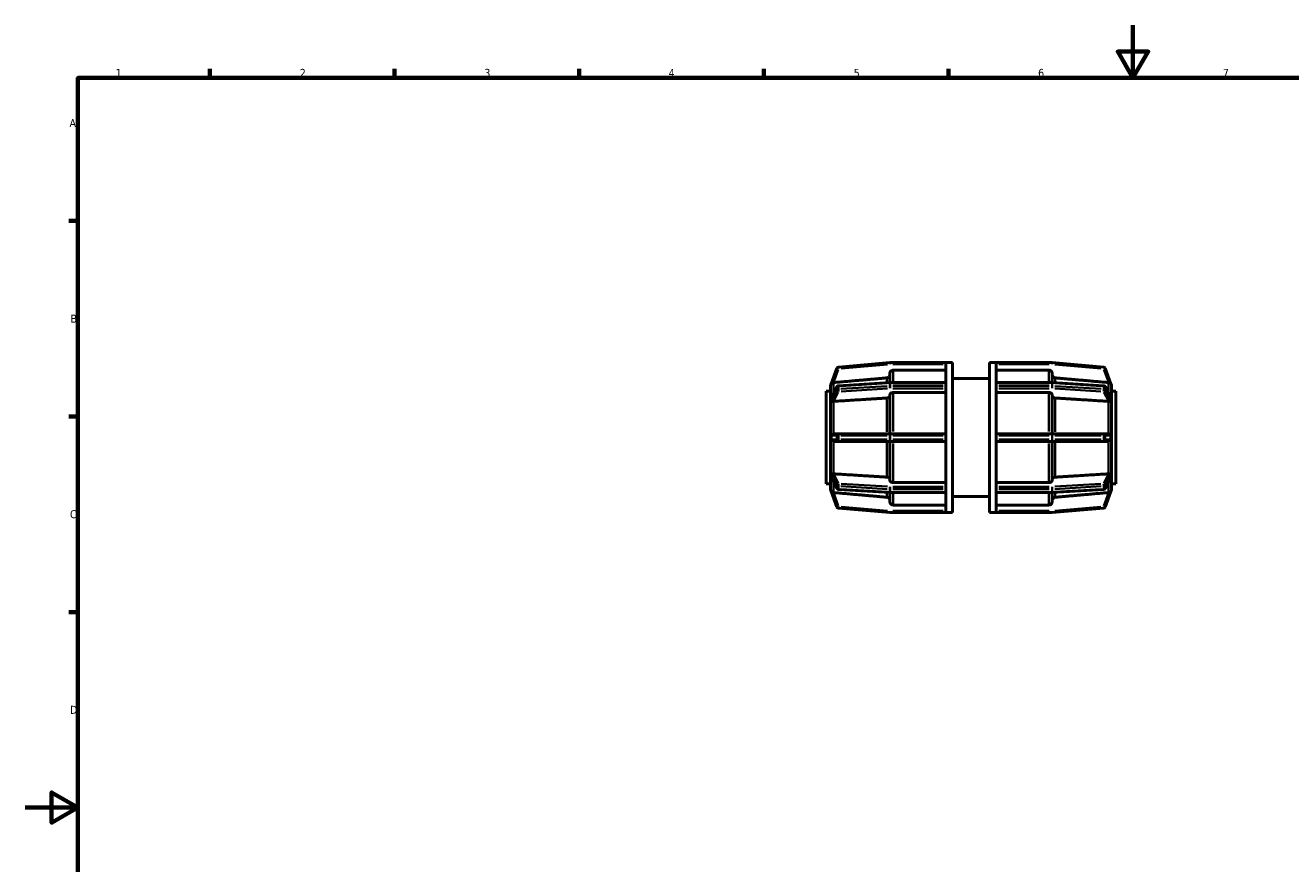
# Model space of a CAD drawing. Header units: millimetres. Extents: x 0 to 898, y -84 to 594.
# Tile 5 of 9: x 0 to 480, y 276 to 594. Entities that reach past the tile are written whole.
import ezdxf

# ---------------------------------------------------------------- set-up
doc = ezdxf.new("R2010")
doc.units = ezdxf.units.MM
for name, color, linetype, lineweight in [('Border (ANSI)', 7, 'Continuous', 70), ('Visible (ANSI)', 7, 'Continuous', 50), ('Visible Narrow (ANSI)', 7, 'Continuous', 35)]:
    doc.layers.add(name, color=color, linetype=linetype, lineweight=lineweight)
doc.styles.add('Note Text (ANSI)', font='tahoma.ttf')

# ---------------------------------------------------------------- blocks, each defined once
blk = doc.blocks.new('Borders Default Border')
at = {"layer": 'Border (ANSI)'}
for p, q in [((70.08, 574), (70.08, 577.45)), ((140.17, 574), (140.17, 577.45)), ((210.25, 574), (210.25, 577.45)), ((280.33, 574), (280.33, 577.45)), ((350.42, 574), (350.42, 577.45)), ((20, 519.75), (16.55, 519.75)), ((20, 445.5), (16.55, 445.5)), ((20, 371.25), (16.55, 371.25))]:
    blk.add_line(p, q, dxfattribs=at)
at = {"layer": 'Border (ANSI)', "flags": 128}
for points in [[(420.5, 594), (420.5, 574), (414.73, 584), (426.27, 584), (420.5, 574)], [(20, 20), (20, 574), (821, 574), (821, 20), (20, 20)], [(0, 297), (20, 297), (10, 302.77), (10, 291.23), (20, 297)]]:
    blk.add_lwpolyline(points, dxfattribs=at)
at = {"layer": 'Border (ANSI)', "char_height": 3.05, "attachment_point": 7, "style": 'Note Text (ANSI)'}
for s, insert in [('1', (34.35, 574.4)), ('2', (104.2, 574.4)), ('3', (174.26, 574.34)), ('4', (244.23, 574.4)), ('5', (314.48, 574.34)), ('6', (384.49, 574.34)), ('7', (454.6, 574.4)), ('A', (16.78, 555.35)), ('B', (17.15, 481.1)), ('C', (16.95, 406.8)), ('D', (16.96, 332.6))]:
    blk.add_mtext(s, dxfattribs=dict(at, insert=insert))

msp = doc.modelspace()

# ---------------------------------------------------------------- linework, layer by layer
at = {"layer": 'Visible (ANSI)'}
for p, q in [((328.203, 465.98), (308.671, 464.271)), ((349.501, 465.982), (328.259, 465.982)), ((349.501, 465.982), (349.501, 465.967)), ((352.031, 465.982), (349.501, 465.982)), ((349.501, 465.967), (349.501, 458.277)), ((352.031, 465.982), (352.031, 408.982)), ((366.031, 408.982), (366.031, 465.982)), ((366.031, 465.982), (368.561, 465.982)), ((368.561, 465.967), (368.561, 465.982)), ((389.803, 465.982), (368.561, 465.982)), ((368.561, 458.277), (368.561, 465.967)), ((409.391, 464.271), (389.859, 465.98)), ((308.126, 463.852), (305.971, 457.932)), ((328.231, 458.377), (328.231, 461.811)), ((349.501, 463.093), (329.511, 463.093)), ((388.551, 463.093), (368.561, 463.093)), ((389.831, 461.811), (389.831, 458.377)), ((412.092, 457.932), (409.937, 463.852)), ((305.681, 457.137), (305.682, 457.137)), ((305.681, 452.388), (305.681, 457.137)), ((306.028, 452.684), (308.158, 456.822)), ((308.687, 457.168), (328.22, 458.376)), ((328.259, 458.377), (349.501, 458.377)), ((349.501, 458.277), (349.501, 458.19)), ((349.501, 458.19), (349.501, 457.635)), ((349.501, 457.635), (349.501, 457.08)), ((349.501, 457.08), (349.501, 456.972)), ((349.501, 456.972), (349.501, 438.405)), ((352.031, 459.882), (366.031, 459.882)), ((368.561, 458.377), (389.803, 458.377)), ((368.561, 458.19), (368.561, 458.277)), ((368.561, 457.635), (368.561, 458.19)), ((368.561, 457.08), (368.561, 457.635)), ((368.561, 456.972), (368.561, 457.08)), ((368.561, 438.405), (368.561, 456.972)), ((389.843, 458.376), (409.375, 457.168)), ((409.904, 456.822), (412.034, 452.684)), ((412.381, 457.137), (412.38, 457.14)), ((412.38, 457.137), (412.381, 457.137)), ((412.381, 457.137), (412.381, 452.388)), ((304.031, 455.082), (304.031, 419.882)), ((305.681, 455.082), (304.031, 455.082)), ((305.682, 452.388), (305.681, 452.388)), ((305.681, 451.38), (305.681, 452.388)), ((328.231, 438.907), (328.231, 453.677)), ((349.501, 454.584), (329.511, 454.584)), ((388.551, 454.584), (368.561, 454.584)), ((389.831, 453.677), (389.831, 438.907)), ((412.38, 452.39), (412.381, 452.388)), ((412.381, 455.082), (414.031, 455.082)), ((412.381, 452.388), (412.381, 451.38)), ((414.031, 419.882), (414.031, 455.082)), ((305.681, 450.372), (305.681, 451.38)), ((305.681, 450.372), (305.682, 450.372)), ((305.681, 438.907), (305.681, 450.372)), ((412.381, 450.372), (412.38, 450.375)), ((412.38, 450.372), (412.381, 450.372)), ((412.381, 451.38), (412.381, 450.372)), ((412.381, 450.372), (412.381, 438.907)), ((305.682, 438.907), (305.681, 438.907)), ((305.681, 437.482), (305.681, 438.907)), ((305.681, 436.057), (305.681, 437.482)), ((308.727, 438.907), (306.807, 438.907)), ((328.259, 438.907), (308.727, 438.907)), ((349.501, 438.907), (328.259, 438.907)), ((349.501, 438.405), (349.501, 438.267)), ((349.501, 438.267), (349.501, 437.482)), ((349.501, 437.482), (349.501, 436.697)), ((389.803, 438.907), (368.561, 438.907)), ((368.561, 438.267), (368.561, 438.405)), ((368.561, 437.482), (368.561, 438.267)), ((368.561, 436.697), (368.561, 437.482)), ((409.335, 438.907), (389.803, 438.907)), ((411.255, 438.907), (409.335, 438.907)), ((412.38, 438.907), (412.381, 438.907)), ((412.381, 438.907), (412.381, 437.482)), ((412.381, 437.482), (412.381, 436.057)), ((305.681, 424.592), (305.681, 436.057)), ((305.681, 436.057), (305.682, 436.057)), ((306.807, 436.057), (308.727, 436.057)), ((308.727, 436.057), (328.259, 436.057)), ((328.231, 421.287), (328.231, 436.057)), ((328.259, 436.057), (349.501, 436.057)), ((349.501, 436.697), (349.501, 436.56)), ((349.501, 436.56), (349.501, 417.993)), ((368.561, 436.56), (368.561, 436.697)), ((368.561, 417.993), (368.561, 436.56)), ((368.561, 436.057), (389.803, 436.057)), ((389.803, 436.057), (409.335, 436.057)), ((389.831, 436.057), (389.831, 421.287)), ((409.335, 436.057), (411.255, 436.057)), ((412.381, 436.057), (412.38, 436.057)), ((412.381, 436.057), (412.381, 424.592)), ((305.682, 424.592), (305.681, 424.592)), ((305.681, 423.585), (305.681, 424.592)), ((305.681, 422.577), (305.681, 423.585)), ((412.38, 424.59), (412.381, 424.592)), ((412.381, 424.592), (412.38, 424.592)), ((412.381, 424.592), (412.381, 423.585)), ((412.381, 423.585), (412.381, 422.577)), ((305.681, 419.882), (304.031, 419.882)), ((305.681, 422.577), (305.682, 422.577)), ((305.681, 417.828), (305.681, 422.577)), ((308.158, 418.143), (306.028, 422.281)), ((329.511, 420.381), (349.501, 420.381)), ((349.501, 417.993), (349.501, 417.885)), ((368.561, 420.381), (388.551, 420.381)), ((368.561, 417.885), (368.561, 417.993)), ((412.034, 422.281), (409.904, 418.143)), ((412.381, 422.577), (412.38, 422.575)), ((412.381, 422.577), (412.381, 417.828)), ((412.381, 419.882), (414.031, 419.882)), ((305.682, 417.828), (305.681, 417.828)), ((305.971, 417.032), (308.126, 411.112)), ((328.22, 416.588), (308.687, 417.797)), ((328.231, 413.154), (328.231, 416.588)), ((349.501, 416.587), (328.259, 416.587)), ((349.501, 417.885), (349.501, 417.33)), ((349.501, 417.33), (349.501, 416.775)), ((349.501, 416.775), (349.501, 416.688)), ((349.501, 416.688), (349.501, 408.997)), ((352.031, 415.082), (366.031, 415.082)), ((368.561, 417.33), (368.561, 417.885)), ((368.561, 416.775), (368.561, 417.33)), ((368.561, 416.688), (368.561, 416.775)), ((368.561, 408.997), (368.561, 416.688)), ((389.803, 416.587), (368.561, 416.587)), ((389.831, 416.588), (389.831, 413.154)), ((409.375, 417.797), (389.843, 416.588)), ((409.937, 411.112), (412.092, 417.032)), ((412.38, 417.825), (412.381, 417.828)), ((412.381, 417.828), (412.38, 417.828)), ((308.671, 410.694), (328.203, 408.985)), ((328.259, 408.982), (349.501, 408.982)), ((329.511, 411.872), (349.501, 411.872)), ((349.501, 408.997), (349.501, 408.982)), ((352.031, 408.982), (349.501, 408.982)), ((366.031, 408.982), (368.561, 408.982)), ((368.561, 411.872), (388.551, 411.872)), ((368.561, 408.982), (368.561, 408.997)), ((368.561, 408.982), (389.803, 408.982)), ((389.859, 408.985), (409.391, 410.694))]:
    msp.add_line(p, q, dxfattribs=at)
for centre, radius, start, end in [((328.259, 465.342), 0.64, 90, 95), ((389.803, 465.342), 0.64, 85, 90), ((308.727, 463.633), 0.64, 95, 160), ((409.335, 463.633), 0.64, 20, 85), ((306.961, 457.137), 1.28, 140, 180), ((308.727, 456.529), 0.64, 93.54002, 152.76369), ((328.259, 457.737), 0.64, 90, 93.54002), ((389.803, 457.737), 0.64, 86.45998, 90), ((409.335, 456.529), 0.64, 27.23631, 86.45998), ((411.101, 457.137), 1.28, 0, 40), ((308.727, 418.436), 0.64, 207.23631, 266.45998), ((409.335, 418.436), 0.64, 273.54002, 332.76369), ((306.961, 417.828), 1.28, 180, 220), ((328.259, 417.227), 0.64, 266.45998, 270), ((389.803, 417.227), 0.64, 270, 273.54002), ((411.101, 417.828), 1.28, 320, 0), ((308.727, 411.331), 0.64, 200, 265), ((328.259, 409.622), 0.64, 265, 270), ((389.803, 409.622), 0.64, 270, 275), ((409.335, 411.331), 0.64, 275, 340)]:
    msp.add_arc(centre, radius, start, end, dxfattribs=at)
for points, knots in [([(328.231, 461.413), (328.231, 461.254), (328.194, 461.068), (328.073, 460.776), (327.968, 460.618), (327.744, 460.394), (327.587, 460.288), (327.328, 460.181), (327.192, 460.147), (327.063, 460.135)], [0.18972385, 0.18972385, 0.18972385, 0.18972385, 0.23722762, 0.23722762, 0.28469155, 0.28469155, 0.33210114, 0.33210114, 0.36866886, 0.36866886, 0.36866886, 0.36866886]), ([(329.511, 463.093), (329.353, 463.093), (329.168, 463.056), (328.876, 462.935), (328.718, 462.829), (328.495, 462.606), (328.389, 462.448), (328.268, 462.155), (328.231, 461.969), (328.231, 461.811)], [0, 0, 0, 0, 0.04736666, 0.04736666, 0.09477078, 0.09477078, 0.14222277, 0.14222277, 0.18971875, 0.18971875, 0.18971875, 0.18971875]), ([(389.831, 461.811), (389.831, 461.969), (389.794, 462.155), (389.673, 462.448), (389.568, 462.606), (389.344, 462.829), (389.187, 462.935), (388.895, 463.056), (388.709, 463.093), (388.551, 463.093)], [-0.18971875, -0.18971875, -0.18971875, -0.18971875, -0.14222277, -0.14222277, -0.09477078, -0.09477078, -0.04736666, -0.04736666, 0, 0, 0, 0]), ([(391, 460.135), (390.871, 460.147), (390.734, 460.181), (390.476, 460.288), (390.318, 460.394), (390.095, 460.618), (389.989, 460.776), (389.868, 461.068), (389.831, 461.254), (389.831, 461.413)], [0.39025715, 0.39025715, 0.39025715, 0.39025715, 0.42682488, 0.42682488, 0.47423447, 0.47423447, 0.5216984, 0.5216984, 0.56920217, 0.56920217, 0.56920217, 0.56920217]), ([(305.682, 457.139), (305.682, 457.139), (305.682, 457.139), (305.682, 457.139), (305.682, 457.139), (305.682, 457.138), (305.682, 457.138), (305.681, 457.137)], [-0.0000296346, -0.0000296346, -0.0000296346, -0.0000296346, 0, 0, 0.0031628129, 0.0031628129, 0.0063563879, 0.0063563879, 0.0063563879, 0.0063563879]), ([(305.682, 457.139), (305.682, 457.139), (305.682, 457.139), (305.682, 457.139), (305.682, 457.139), (305.682, 457.139), (305.682, 457.139), (305.682, 457.138), (305.682, 457.137), (305.682, 457.137)], [-0.0000296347, -0.0000296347, -0.0000296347, -0.0000296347, 0, 0, 0.0020986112, 0.0020986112, 0.004226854, 0.004226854, 0.0063550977, 0.0063550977, 0.0063550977, 0.0063550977]), ([(306.807, 458.359), (306.805, 458.358), (306.803, 458.358), (306.768, 458.354), (306.735, 458.348), (306.651, 458.332), (306.6, 458.319), (306.425, 458.263), (306.311, 458.206), (306.138, 458.09), (306.078, 458.037), (306.017, 457.978), (305.999, 457.959), (305.978, 457.938), (305.973, 457.933), (305.971, 457.932), (305.971, 457.932), (305.971, 457.932)], [-0.107722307, -0.107722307, -0.107722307, -0.107722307, -0.10729005, -0.10729005, -0.100658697, -0.100658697, -0.089927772, -0.089927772, -0.062252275, -0.062252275, -0.039387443, -0.039387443, -0.027827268, -0.027827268, -0.020055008, -0.020055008, -0.017630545, -0.017630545, -0.017630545, -0.017630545]), ([(412.092, 457.932), (412.092, 457.932), (412.092, 457.932), (412.089, 457.933), (412.083, 457.939), (412.056, 457.968), (412.031, 457.993), (411.951, 458.067), (411.872, 458.132), (411.682, 458.24), (411.584, 458.282), (411.435, 458.326), (411.389, 458.337), (411.313, 458.351), (411.284, 458.355), (411.255, 458.359)], [-0.26010329, -0.26010329, -0.26010329, -0.26010329, -0.25506635, -0.25506635, -0.23984509, -0.23984509, -0.21854141, -0.21854141, -0.17704994, -0.17704994, -0.14319916, -0.14319916, -0.12882892, -0.12882892, -0.12007383, -0.12007383, -0.12007383, -0.12007383]), ([(305.681, 452.388), (305.681, 452.383), (305.682, 452.378), (305.682, 452.369), (305.682, 452.364), (305.682, 452.354), (305.682, 452.35), (305.682, 452.345), (305.682, 452.344), (305.682, 452.344)], [0, 0, 0, 0, 0.0021291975, 0.0021291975, 0.0042576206, 0.0042576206, 0.0063561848, 0.0063561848, 0.0063858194, 0.0063858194, 0.0063858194, 0.0063858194]), ([(305.682, 452.388), (305.682, 452.383), (305.682, 452.378), (305.682, 452.369), (305.682, 452.364), (305.682, 452.354), (305.682, 452.35), (305.682, 452.345), (305.682, 452.344), (305.682, 452.344)], [0, 0, 0, 0, 0.0021282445, 0.0021282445, 0.0042564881, 0.0042564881, 0.0063551, 0.0063551, 0.0063847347, 0.0063847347, 0.0063847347, 0.0063847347]), ([(305.971, 452.498), (305.971, 452.501), (305.971, 452.504), (305.971, 452.52), (305.973, 452.533), (305.981, 452.572), (305.99, 452.598), (306.008, 452.644), (306.017, 452.663), (306.028, 452.684)], [-0.159793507, -0.159793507, -0.159793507, -0.159793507, -0.157559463, -0.157559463, -0.149353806, -0.149353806, -0.135049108, -0.135049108, -0.124945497, -0.124945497, -0.124945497, -0.124945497]), ([(305.971, 451.388), (305.978, 451.591), (305.981, 451.784), (305.981, 451.962), (305.981, 452.14), (305.978, 452.321), (305.971, 452.498)], [-0.07557121, -0.07557121, -0.07557121, -0.07557121, 0, 0, 0, 0.07557121, 0.07557121, 0.07557121, 0.07557121]), ([(328.231, 453.396), (328.231, 453.284), (328.194, 453.152), (328.073, 452.946), (327.968, 452.834), (327.744, 452.676), (327.587, 452.601), (327.328, 452.525), (327.192, 452.501), (327.063, 452.493)], [0.18972385, 0.18972385, 0.18972385, 0.18972385, 0.23722762, 0.23722762, 0.28469155, 0.28469155, 0.33210114, 0.33210114, 0.36866886, 0.36866886, 0.36866886, 0.36866886]), ([(329.511, 454.584), (329.353, 454.584), (329.168, 454.558), (328.876, 454.472), (328.718, 454.398), (328.495, 454.24), (328.389, 454.128), (328.268, 453.921), (328.231, 453.789), (328.231, 453.677)], [0, 0, 0, 0, 0.04736666, 0.04736666, 0.09477078, 0.09477078, 0.14222277, 0.14222277, 0.18971875, 0.18971875, 0.18971875, 0.18971875]), ([(389.831, 453.677), (389.831, 453.789), (389.794, 453.921), (389.673, 454.128), (389.568, 454.24), (389.344, 454.398), (389.187, 454.472), (388.895, 454.558), (388.709, 454.584), (388.551, 454.584)], [-0.18971875, -0.18971875, -0.18971875, -0.18971875, -0.14222277, -0.14222277, -0.09477078, -0.09477078, -0.04736666, -0.04736666, 0, 0, 0, 0]), ([(391, 452.493), (390.871, 452.501), (390.734, 452.525), (390.476, 452.601), (390.318, 452.676), (390.095, 452.834), (389.989, 452.946), (389.868, 453.152), (389.831, 453.284), (389.831, 453.396)], [0.39025715, 0.39025715, 0.39025715, 0.39025715, 0.42682488, 0.42682488, 0.47423447, 0.47423447, 0.5216984, 0.5216984, 0.56920217, 0.56920217, 0.56920217, 0.56920217]), ([(412.034, 452.684), (412.049, 452.657), (412.06, 452.63), (412.078, 452.582), (412.085, 452.56), (412.091, 452.526), (412.092, 452.513), (412.092, 452.5), (412.092, 452.499), (412.092, 452.498)], [-0.19211082, -0.19211082, -0.19211082, -0.19211082, -0.178930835, -0.178930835, -0.166840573, -0.166840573, -0.159088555, -0.159088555, -0.158173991, -0.158173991, -0.158173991, -0.158173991]), ([(412.092, 452.498), (412.085, 452.321), (412.082, 452.14), (412.082, 451.962), (412.082, 451.784), (412.085, 451.591), (412.092, 451.388)], [-0.07557121, -0.07557121, -0.07557121, -0.07557121, 0, 0, 0, 0.07557121, 0.07557121, 0.07557121, 0.07557121]), ([(305.682, 450.419), (305.682, 450.419), (305.682, 450.419), (305.682, 450.412), (305.682, 450.404), (305.682, 450.389), (305.682, 450.381), (305.681, 450.372)], [-0.0000296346, -0.0000296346, -0.0000296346, -0.0000296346, 0, 0, 0.0031628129, 0.0031628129, 0.0063563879, 0.0063563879, 0.0063563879, 0.0063563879]), ([(305.682, 450.419), (305.682, 450.419), (305.682, 450.419), (305.682, 450.414), (305.682, 450.409), (305.682, 450.399), (305.682, 450.394), (305.682, 450.383), (305.682, 450.378), (305.682, 450.372)], [-0.0000296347, -0.0000296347, -0.0000296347, -0.0000296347, 0, 0, 0.0020986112, 0.0020986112, 0.004226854, 0.004226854, 0.0063550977, 0.0063550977, 0.0063550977, 0.0063550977]), ([(306.807, 451.236), (306.749, 451.231), (306.691, 451.228), (306.516, 451.223), (306.406, 451.225), (306.213, 451.236), (306.137, 451.245), (306.044, 451.27), (306.012, 451.285), (305.984, 451.32), (305.978, 451.333), (305.972, 451.359), (305.971, 451.371), (305.971, 451.385), (305.971, 451.386), (305.971, 451.388)], [-0.301015, -0.301015, -0.301015, -0.301015, -0.28303891, -0.28303891, -0.24537039, -0.24537039, -0.20688813, -0.20688813, -0.17893084, -0.17893084, -0.16684057, -0.16684057, -0.15908856, -0.15908856, -0.15817399, -0.15817399, -0.15817399, -0.15817399]), ([(412.092, 451.388), (412.092, 451.384), (412.092, 451.381), (412.091, 451.364), (412.09, 451.353), (412.082, 451.325), (412.073, 451.312), (412.033, 451.273), (411.984, 451.258), (411.845, 451.235), (411.744, 451.228), (411.535, 451.224), (411.442, 451.225), (411.315, 451.232), (411.285, 451.234), (411.255, 451.236)], [-0.15979351, -0.15979351, -0.15979351, -0.15979351, -0.15755946, -0.15755946, -0.14935381, -0.14935381, -0.13504911, -0.13504911, -0.09748088, -0.09748088, -0.05449294, -0.05449294, -0.02461426, -0.02461426, -0.01563159, -0.01563159, -0.01563159, -0.01563159]), ([(305.681, 438.907), (305.681, 438.9), (305.682, 438.893), (305.682, 438.879), (305.682, 438.872), (305.682, 438.858), (305.682, 438.851), (305.682, 438.844), (305.682, 438.844), (305.682, 438.844)], [0, 0, 0, 0, 0.0021291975, 0.0021291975, 0.0042576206, 0.0042576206, 0.0063561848, 0.0063561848, 0.0063858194, 0.0063858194, 0.0063858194, 0.0063858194]), ([(305.682, 438.907), (305.682, 438.9), (305.682, 438.893), (305.682, 438.879), (305.682, 438.872), (305.682, 438.858), (305.682, 438.851), (305.682, 438.844), (305.682, 438.844), (305.682, 438.844)], [0, 0, 0, 0, 0.0021282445, 0.0021282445, 0.0042564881, 0.0042564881, 0.0063551, 0.0063551, 0.0063847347, 0.0063847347, 0.0063847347, 0.0063847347]), ([(305.971, 438.267), (305.971, 438.277), (305.971, 438.287), (305.973, 438.326), (305.979, 438.358), (306.007, 438.44), (306.032, 438.485), (306.112, 438.599), (306.191, 438.678), (306.381, 438.803), (306.478, 438.849), (306.628, 438.889), (306.674, 438.898), (306.749, 438.906), (306.778, 438.907), (306.807, 438.907)], [-0.26010329, -0.26010329, -0.26010329, -0.26010329, -0.25506635, -0.25506635, -0.23984509, -0.23984509, -0.21854141, -0.21854141, -0.17704994, -0.17704994, -0.14319916, -0.14319916, -0.12882892, -0.12882892, -0.12007383, -0.12007383, -0.12007383, -0.12007383]), ([(305.971, 436.697), (305.978, 436.966), (305.981, 437.23), (305.981, 437.482), (305.981, 437.734), (305.978, 437.999), (305.971, 438.267)], [-0.07557121, -0.07557121, -0.07557121, -0.07557121, 0, 0, 0, 0.07557121, 0.07557121, 0.07557121, 0.07557121]), ([(411.255, 438.907), (411.257, 438.907), (411.26, 438.907), (411.295, 438.907), (411.327, 438.905), (411.411, 438.894), (411.462, 438.883), (411.637, 438.829), (411.752, 438.766), (411.925, 438.626), (411.984, 438.557), (412.045, 438.457), (412.064, 438.42), (412.084, 438.352), (412.089, 438.324), (412.092, 438.285), (412.092, 438.276), (412.092, 438.267)], [-0.107722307, -0.107722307, -0.107722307, -0.107722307, -0.10729005, -0.10729005, -0.100658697, -0.100658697, -0.089927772, -0.089927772, -0.062252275, -0.062252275, -0.039387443, -0.039387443, -0.027827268, -0.027827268, -0.020055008, -0.020055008, -0.017630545, -0.017630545, -0.017630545, -0.017630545]), ([(412.092, 438.267), (412.085, 437.999), (412.082, 437.734), (412.082, 437.482), (412.082, 437.23), (412.085, 436.966), (412.092, 436.697)], [1.11080531, 1.11080531, 1.11080531, 1.11080531, 1.18637652, 1.18637652, 1.18637652, 1.26194773, 1.26194773, 1.26194773, 1.26194773]), ([(305.682, 436.121), (305.682, 436.121), (305.682, 436.121), (305.682, 436.11), (305.682, 436.1), (305.682, 436.079), (305.682, 436.068), (305.681, 436.057)], [-0.0000296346, -0.0000296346, -0.0000296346, -0.0000296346, 0, 0, 0.0031628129, 0.0031628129, 0.0063563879, 0.0063563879, 0.0063563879, 0.0063563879]), ([(305.682, 436.121), (305.682, 436.121), (305.682, 436.121), (305.682, 436.114), (305.682, 436.107), (305.682, 436.093), (305.682, 436.086), (305.682, 436.071), (305.682, 436.064), (305.682, 436.057)], [-0.0000296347, -0.0000296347, -0.0000296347, -0.0000296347, 0, 0, 0.0020986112, 0.0020986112, 0.004226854, 0.004226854, 0.0063550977, 0.0063550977, 0.0063550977, 0.0063550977]), ([(306.807, 436.057), (306.805, 436.057), (306.803, 436.057), (306.768, 436.058), (306.735, 436.06), (306.651, 436.071), (306.6, 436.082), (306.425, 436.135), (306.311, 436.199), (306.138, 436.339), (306.078, 436.408), (306.017, 436.507), (305.999, 436.545), (305.978, 436.612), (305.973, 436.64), (305.971, 436.679), (305.971, 436.688), (305.971, 436.697)], [-0.107722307, -0.107722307, -0.107722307, -0.107722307, -0.10729005, -0.10729005, -0.100658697, -0.100658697, -0.089927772, -0.089927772, -0.062252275, -0.062252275, -0.039387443, -0.039387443, -0.027827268, -0.027827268, -0.020055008, -0.020055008, -0.017630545, -0.017630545, -0.017630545, -0.017630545]), ([(412.092, 436.697), (412.092, 436.688), (412.092, 436.678), (412.089, 436.638), (412.083, 436.607), (412.056, 436.525), (412.031, 436.48), (411.951, 436.366), (411.872, 436.286), (411.682, 436.161), (411.584, 436.116), (411.435, 436.076), (411.389, 436.067), (411.313, 436.059), (411.284, 436.057), (411.255, 436.057)], [-0.26010329, -0.26010329, -0.26010329, -0.26010329, -0.25506635, -0.25506635, -0.23984509, -0.23984509, -0.21854141, -0.21854141, -0.17704994, -0.17704994, -0.14319916, -0.14319916, -0.12882892, -0.12882892, -0.12007383, -0.12007383, -0.12007383, -0.12007383]), ([(305.681, 424.592), (305.681, 424.587), (305.682, 424.581), (305.682, 424.571), (305.682, 424.566), (305.682, 424.555), (305.682, 424.55), (305.682, 424.545), (305.682, 424.545), (305.682, 424.545)], [0, 0, 0, 0, 0.0021291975, 0.0021291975, 0.0042576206, 0.0042576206, 0.0063561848, 0.0063561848, 0.0063858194, 0.0063858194, 0.0063858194, 0.0063858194]), ([(305.682, 424.592), (305.682, 424.587), (305.682, 424.581), (305.682, 424.571), (305.682, 424.566), (305.682, 424.555), (305.682, 424.55), (305.682, 424.545), (305.682, 424.545), (305.682, 424.545)], [0, 0, 0, 0, 0.0021282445, 0.0021282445, 0.0042564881, 0.0042564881, 0.0063551, 0.0063551, 0.0063847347, 0.0063847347, 0.0063847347, 0.0063847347]), ([(305.971, 423.577), (305.971, 423.581), (305.971, 423.584), (305.971, 423.6), (305.973, 423.612), (305.981, 423.639), (305.99, 423.653), (306.029, 423.692), (306.078, 423.707), (306.217, 423.73), (306.318, 423.737), (306.527, 423.741), (306.621, 423.74), (306.748, 423.733), (306.778, 423.731), (306.807, 423.728)], [-0.15979351, -0.15979351, -0.15979351, -0.15979351, -0.15755946, -0.15755946, -0.14935381, -0.14935381, -0.13504911, -0.13504911, -0.09748088, -0.09748088, -0.05449294, -0.05449294, -0.02461426, -0.02461426, -0.01563159, -0.01563159, -0.01563159, -0.01563159]), ([(305.971, 422.467), (305.978, 422.643), (305.981, 422.825), (305.981, 423.003), (305.981, 423.181), (305.978, 423.374), (305.971, 423.577)], [-0.07557121, -0.07557121, -0.07557121, -0.07557121, 0, 0, 0, 0.07557121, 0.07557121, 0.07557121, 0.07557121]), ([(411.255, 423.728), (411.314, 423.733), (411.372, 423.736), (411.547, 423.741), (411.656, 423.74), (411.849, 423.729), (411.925, 423.72), (412.018, 423.694), (412.05, 423.679), (412.078, 423.644), (412.085, 423.632), (412.091, 423.605), (412.092, 423.594), (412.092, 423.58), (412.092, 423.578), (412.092, 423.577)], [-0.301015, -0.301015, -0.301015, -0.301015, -0.28303891, -0.28303891, -0.24537039, -0.24537039, -0.20688813, -0.20688813, -0.17893084, -0.17893084, -0.16684057, -0.16684057, -0.15908856, -0.15908856, -0.15817399, -0.15817399, -0.15817399, -0.15817399]), ([(412.092, 423.577), (412.085, 423.374), (412.082, 423.181), (412.082, 423.003), (412.082, 422.825), (412.085, 422.643), (412.092, 422.467)], [-0.07557121, -0.07557121, -0.07557121, -0.07557121, 0, 0, 0, 0.07557121, 0.07557121, 0.07557121, 0.07557121]), ([(305.682, 422.62), (305.682, 422.62), (305.682, 422.62), (305.682, 422.613), (305.682, 422.605), (305.682, 422.591), (305.682, 422.584), (305.681, 422.577)], [-0.0000296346, -0.0000296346, -0.0000296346, -0.0000296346, 0, 0, 0.0031628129, 0.0031628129, 0.0063563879, 0.0063563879, 0.0063563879, 0.0063563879]), ([(305.682, 422.62), (305.682, 422.62), (305.682, 422.62), (305.682, 422.615), (305.682, 422.61), (305.682, 422.6), (305.682, 422.596), (305.682, 422.586), (305.682, 422.582), (305.682, 422.577)], [-0.0000296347, -0.0000296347, -0.0000296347, -0.0000296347, 0, 0, 0.0020986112, 0.0020986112, 0.004226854, 0.004226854, 0.0063550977, 0.0063550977, 0.0063550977, 0.0063550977]), ([(306.028, 422.281), (306.014, 422.308), (306.002, 422.335), (305.984, 422.382), (305.978, 422.405), (305.972, 422.439), (305.971, 422.451), (305.971, 422.464), (305.971, 422.465), (305.971, 422.467)], [-0.19211082, -0.19211082, -0.19211082, -0.19211082, -0.178930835, -0.178930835, -0.166840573, -0.166840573, -0.159088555, -0.159088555, -0.158173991, -0.158173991, -0.158173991, -0.158173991]), ([(327.063, 422.472), (327.192, 422.464), (327.328, 422.439), (327.587, 422.364), (327.744, 422.289), (327.968, 422.131), (328.073, 422.019), (328.194, 421.812), (328.231, 421.68), (328.231, 421.569)], [0.39025715, 0.39025715, 0.39025715, 0.39025715, 0.42682488, 0.42682488, 0.47423447, 0.47423447, 0.5216984, 0.5216984, 0.56920217, 0.56920217, 0.56920217, 0.56920217]), ([(328.231, 421.287), (328.231, 421.175), (328.268, 421.044), (328.389, 420.837), (328.495, 420.725), (328.718, 420.567), (328.876, 420.492), (329.168, 420.407), (329.353, 420.381), (329.511, 420.381)], [-0.18971875, -0.18971875, -0.18971875, -0.18971875, -0.14222277, -0.14222277, -0.09477078, -0.09477078, -0.04736666, -0.04736666, 0, 0, 0, 0]), ([(388.551, 420.381), (388.709, 420.381), (388.895, 420.407), (389.187, 420.492), (389.344, 420.567), (389.568, 420.725), (389.673, 420.837), (389.794, 421.044), (389.831, 421.175), (389.831, 421.287)], [0, 0, 0, 0, 0.04736666, 0.04736666, 0.09477078, 0.09477078, 0.14222277, 0.14222277, 0.18971875, 0.18971875, 0.18971875, 0.18971875]), ([(389.831, 421.569), (389.831, 421.68), (389.868, 421.812), (389.989, 422.019), (390.095, 422.131), (390.318, 422.289), (390.476, 422.364), (390.734, 422.439), (390.871, 422.464), (391, 422.472)], [0.18972385, 0.18972385, 0.18972385, 0.18972385, 0.23722762, 0.23722762, 0.28469155, 0.28469155, 0.33210114, 0.33210114, 0.36866886, 0.36866886, 0.36866886, 0.36866886]), ([(412.092, 422.467), (412.092, 422.464), (412.092, 422.46), (412.091, 422.445), (412.09, 422.432), (412.082, 422.393), (412.073, 422.366), (412.054, 422.321), (412.045, 422.301), (412.034, 422.281)], [-0.159793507, -0.159793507, -0.159793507, -0.159793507, -0.157559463, -0.157559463, -0.149353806, -0.149353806, -0.135049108, -0.135049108, -0.124945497, -0.124945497, -0.124945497, -0.124945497]), ([(305.681, 417.828), (305.681, 417.827), (305.682, 417.827), (305.682, 417.826), (305.682, 417.826), (305.682, 417.825), (305.682, 417.825), (305.682, 417.825), (305.682, 417.825), (305.682, 417.825)], [0, 0, 0, 0, 0.0021291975, 0.0021291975, 0.0042576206, 0.0042576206, 0.0063561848, 0.0063561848, 0.0063858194, 0.0063858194, 0.0063858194, 0.0063858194]), ([(305.682, 417.828), (305.682, 417.827), (305.682, 417.827), (305.682, 417.826), (305.682, 417.826), (305.682, 417.825), (305.682, 417.825), (305.682, 417.825), (305.682, 417.825), (305.682, 417.825)], [0, 0, 0, 0, 0.0021282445, 0.0021282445, 0.0042564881, 0.0042564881, 0.0063551, 0.0063551, 0.0063847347, 0.0063847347, 0.0063847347, 0.0063847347]), ([(305.971, 417.032), (305.971, 417.033), (305.971, 417.033), (305.973, 417.032), (305.979, 417.026), (306.007, 416.997), (306.032, 416.972), (306.112, 416.898), (306.191, 416.833), (306.381, 416.725), (306.478, 416.683), (306.628, 416.639), (306.674, 416.628), (306.749, 416.614), (306.778, 416.61), (306.807, 416.606)], [-0.26010329, -0.26010329, -0.26010329, -0.26010329, -0.25506635, -0.25506635, -0.23984509, -0.23984509, -0.21854141, -0.21854141, -0.17704994, -0.17704994, -0.14319916, -0.14319916, -0.12882892, -0.12882892, -0.12007383, -0.12007383, -0.12007383, -0.12007383]), ([(327.063, 414.829), (327.192, 414.818), (327.328, 414.783), (327.587, 414.676), (327.744, 414.571), (327.968, 414.347), (328.073, 414.189), (328.194, 413.897), (328.231, 413.71), (328.231, 413.552)], [0.39025716, 0.39025716, 0.39025716, 0.39025716, 0.42682488, 0.42682488, 0.47423447, 0.47423447, 0.5216984, 0.5216984, 0.56920217, 0.56920217, 0.56920217, 0.56920217]), ([(328.231, 413.154), (328.231, 412.996), (328.268, 412.809), (328.389, 412.517), (328.495, 412.359), (328.718, 412.135), (328.876, 412.03), (329.168, 411.909), (329.353, 411.872), (329.511, 411.872)], [-0.18971875, -0.18971875, -0.18971875, -0.18971875, -0.14222277, -0.14222277, -0.09477078, -0.09477078, -0.04736666, -0.04736666, 0, 0, 0, 0]), ([(388.551, 411.872), (388.709, 411.872), (388.895, 411.909), (389.187, 412.03), (389.344, 412.135), (389.568, 412.359), (389.673, 412.517), (389.794, 412.809), (389.831, 412.996), (389.831, 413.154)], [0, 0, 0, 0, 0.04736666, 0.04736666, 0.09477078, 0.09477078, 0.14222277, 0.14222277, 0.18971875, 0.18971875, 0.18971875, 0.18971875]), ([(389.831, 413.552), (389.831, 413.71), (389.868, 413.897), (389.989, 414.189), (390.095, 414.347), (390.318, 414.571), (390.476, 414.676), (390.734, 414.783), (390.871, 414.818), (391, 414.829)], [0.18972385, 0.18972385, 0.18972385, 0.18972385, 0.23722762, 0.23722762, 0.28469155, 0.28469155, 0.33210114, 0.33210114, 0.36866886, 0.36866886, 0.36866886, 0.36866886]), ([(411.255, 416.606), (411.257, 416.606), (411.26, 416.607), (411.295, 416.611), (411.327, 416.616), (411.411, 416.633), (411.462, 416.646), (411.637, 416.702), (411.752, 416.759), (411.925, 416.875), (411.984, 416.928), (412.045, 416.986), (412.064, 417.005), (412.084, 417.026), (412.089, 417.032), (412.092, 417.033), (412.092, 417.033), (412.092, 417.032)], [-0.107722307, -0.107722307, -0.107722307, -0.107722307, -0.10729005, -0.10729005, -0.100658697, -0.100658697, -0.089927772, -0.089927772, -0.062252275, -0.062252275, -0.039387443, -0.039387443, -0.027827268, -0.027827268, -0.020055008, -0.020055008, -0.017630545, -0.017630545, -0.017630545, -0.017630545])]:
    msp.add_open_spline(points, degree=3, knots=knots, dxfattribs=at)
for points in [[(306.85, 458.363), (306.836, 458.362), (306.821, 458.36), (306.807, 458.359)], [(411.255, 458.359), (411.241, 458.36), (411.227, 458.362), (411.213, 458.363)], [(412.38, 457.137), (412.38, 457.138), (412.38, 457.139), (412.38, 457.14)], [(305.682, 452.344), (305.681, 452.013), (305.681, 451.684), (305.681, 451.38)], [(412.381, 451.38), (412.381, 451.698), (412.382, 452.044), (412.38, 452.39)], [(305.681, 451.38), (305.681, 451.076), (305.681, 450.745), (305.682, 450.419)], [(306.85, 451.24), (306.836, 451.239), (306.821, 451.238), (306.807, 451.236)], [(411.255, 451.236), (411.241, 451.238), (411.227, 451.239), (411.213, 451.24)], [(412.38, 450.375), (412.382, 450.714), (412.381, 451.062), (412.381, 451.38)], [(412.38, 450.372), (412.38, 450.373), (412.38, 450.374), (412.38, 450.375)], [(305.682, 438.844), (305.681, 438.379), (305.681, 437.913), (305.681, 437.482)], [(305.681, 437.482), (305.681, 437.052), (305.681, 436.585), (305.682, 436.121)], [(412.381, 437.482), (412.381, 437.932), (412.382, 438.422), (412.38, 438.907)], [(412.38, 436.057), (412.382, 436.542), (412.381, 437.032), (412.381, 437.482)], [(305.682, 424.545), (305.681, 424.22), (305.681, 423.889), (305.681, 423.585)], [(305.681, 423.585), (305.681, 423.281), (305.681, 422.951), (305.682, 422.62)], [(306.807, 423.728), (306.821, 423.727), (306.836, 423.726), (306.85, 423.725)], [(411.213, 423.725), (411.227, 423.726), (411.241, 423.727), (411.255, 423.728)], [(412.38, 424.59), (412.38, 424.591), (412.38, 424.592), (412.38, 424.592)], [(412.381, 423.585), (412.381, 423.903), (412.382, 424.25), (412.38, 424.59)], [(412.38, 422.575), (412.382, 422.921), (412.381, 423.267), (412.381, 423.585)], [(306.807, 416.606), (306.821, 416.604), (306.836, 416.603), (306.85, 416.602)], [(411.213, 416.602), (411.227, 416.603), (411.241, 416.604), (411.255, 416.606)], [(412.38, 417.825), (412.38, 417.826), (412.38, 417.827), (412.38, 417.828)]]:
    msp.add_open_spline(points, degree=3, dxfattribs=at)
for points, weights in [([(327.063, 460.135), (316.545, 459.213), (306.85, 458.363)], [1, 1.000826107, 1]), ([(411.213, 458.363), (401.518, 459.213), (391, 460.135)], [1, 1.0008261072, 1]), ([(327.063, 452.493), (316.545, 451.841), (306.85, 451.24)], [1, 1.00082608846, 1]), ([(411.213, 451.24), (401.518, 451.841), (391, 452.493)], [1, 1.00082608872, 1]), ([(306.85, 423.725), (316.545, 423.124), (327.063, 422.472)], [1, 1.00082610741, 1]), ([(391, 422.472), (401.518, 423.124), (411.213, 423.725)], [1, 1.00082608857, 1]), ([(306.85, 416.602), (316.545, 415.751), (327.063, 414.829)], [1, 1.00082610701, 1]), ([(391, 414.829), (401.518, 415.751), (411.213, 416.602)], [1, 1.00082610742, 1])]:
    msp.add_rational_spline(points, weights, degree=2, dxfattribs=at)
at = {"layer": 'Visible Narrow (ANSI)'}
for p, q in [((328.255, 465.392), (328.204, 465.978)), ((328.259, 465.98), (328.259, 465.393)), ((389.803, 465.393), (389.803, 465.98)), ((389.859, 465.978), (389.808, 465.392)), ((306.903, 458.622), (308.631, 463.37)), ((308.68, 463.651), (308.127, 463.852)), ((308.671, 464.269), (308.723, 463.684)), ((309.704, 463.719), (327.283, 465.257)), ((329.321, 465.342), (348.439, 465.342)), ((329.511, 463.042), (329.511, 458.788)), ((369.623, 465.342), (388.741, 465.342)), ((388.551, 458.788), (388.551, 463.042)), ((390.78, 465.257), (408.359, 463.719)), ((409.34, 463.684), (409.391, 464.269)), ((409.935, 463.852), (409.383, 463.651)), ((409.431, 463.37), (411.159, 458.622)), ((306.079, 452.707), (308.018, 456.475)), ((306.85, 458.314), (306.85, 454.63)), ((308.126, 456.628), (308.126, 455.629)), ((308.671, 455.925), (308.671, 456.924)), ((309.648, 457.04), (327.227, 458.128)), ((327.227, 457.018), (309.648, 455.93)), ((327.063, 458.458), (327.063, 460.107)), ((328.203, 458.133), (328.203, 457.134)), ((328.259, 458.377), (328.259, 458.207)), ((328.259, 457.135), (328.259, 458.134)), ((328.259, 457.043), (328.259, 456.212)), ((329.321, 458.19), (348.439, 458.19)), ((348.439, 457.08), (329.321, 457.08)), ((369.623, 458.19), (388.741, 458.19)), ((388.741, 457.08), (369.623, 457.08)), ((389.803, 458.207), (389.803, 458.377)), ((389.803, 458.134), (389.803, 457.135)), ((389.803, 456.212), (389.803, 457.043)), ((389.859, 457.134), (389.859, 458.133)), ((390.836, 458.128), (408.415, 457.04)), ((408.415, 455.93), (390.836, 457.018)), ((391, 460.107), (391, 458.458)), ((409.391, 456.924), (409.391, 455.925)), ((409.937, 455.629), (409.937, 456.628)), ((410.045, 456.475), (411.984, 452.707)), ((411.213, 454.63), (411.213, 458.314)), ((308.018, 455.364), (306.079, 451.597)), ((306.903, 451.423), (308.631, 454.78)), ((309.704, 455.027), (327.283, 456.114)), ((327.063, 439.654), (327.063, 451.923)), ((329.321, 456.175), (348.439, 456.175)), ((329.511, 453.93), (329.511, 439.77)), ((369.623, 456.175), (388.741, 456.175)), ((388.551, 439.77), (388.551, 453.93)), ((390.78, 456.114), (408.359, 455.027)), ((391, 451.923), (391, 439.654)), ((409.431, 454.78), (411.159, 451.423)), ((411.984, 451.597), (410.045, 455.364)), ((306.85, 450.721), (306.85, 439.584)), ((411.213, 439.584), (411.213, 450.721)), ((306.079, 438.267), (308.018, 438.267)), ((308.126, 438.189), (308.126, 436.776)), ((308.635, 438.267), (308.139, 438.267)), ((308.671, 436.776), (308.671, 438.189)), ((309.648, 438.267), (327.227, 438.267)), ((328.203, 438.189), (328.203, 436.776)), ((328.256, 438.267), (328.206, 438.267)), ((328.259, 438.905), (328.259, 438.318)), ((328.259, 436.776), (328.259, 438.189)), ((329.321, 438.267), (348.439, 438.267)), ((369.623, 438.267), (388.741, 438.267)), ((389.803, 438.318), (389.803, 438.905)), ((389.803, 438.189), (389.803, 436.776)), ((389.856, 438.267), (389.806, 438.267)), ((389.859, 436.776), (389.859, 438.189)), ((390.836, 438.267), (408.415, 438.267)), ((409.391, 438.189), (409.391, 436.776)), ((409.923, 438.267), (409.427, 438.267)), ((409.937, 436.776), (409.937, 438.189)), ((410.045, 438.267), (411.984, 438.267)), ((308.018, 436.697), (306.079, 436.697)), ((306.85, 435.38), (306.85, 424.244)), ((308.139, 436.697), (308.635, 436.697)), ((327.227, 436.697), (309.648, 436.697)), ((327.063, 423.042), (327.063, 435.311)), ((328.206, 436.697), (328.256, 436.697)), ((328.259, 436.647), (328.259, 436.059)), ((348.439, 436.697), (329.321, 436.697)), ((329.511, 435.195), (329.511, 421.035)), ((388.741, 436.697), (369.623, 436.697)), ((388.551, 421.035), (388.551, 435.195)), ((389.803, 436.059), (389.803, 436.647)), ((389.806, 436.697), (389.856, 436.697)), ((408.415, 436.697), (390.836, 436.697)), ((391, 435.311), (391, 423.042)), ((409.427, 436.697), (409.923, 436.697)), ((411.984, 436.697), (410.045, 436.697)), ((411.213, 424.244), (411.213, 435.38)), ((306.079, 423.368), (308.018, 419.6)), ((308.631, 420.185), (306.903, 423.542)), ((411.159, 423.542), (409.431, 420.185)), ((410.045, 419.6), (411.984, 423.368)), ((308.018, 418.49), (306.079, 422.258)), ((306.85, 420.335), (306.85, 416.651)), ((308.126, 419.335), (308.126, 418.336)), ((308.671, 418.04), (308.671, 419.039)), ((309.648, 419.035), (327.227, 417.947)), ((327.227, 416.837), (309.648, 417.924)), ((327.283, 418.85), (309.704, 419.938)), ((328.259, 418.753), (328.259, 417.922)), ((348.439, 418.79), (329.321, 418.79)), ((388.741, 418.79), (369.623, 418.79)), ((389.803, 417.922), (389.803, 418.753)), ((408.359, 419.938), (390.78, 418.85)), ((390.836, 417.947), (408.415, 419.035)), ((408.415, 417.924), (390.836, 416.837)), ((409.391, 419.039), (409.391, 418.04)), ((409.937, 418.336), (409.937, 419.335)), ((411.984, 422.258), (410.045, 418.49)), ((411.213, 416.651), (411.213, 420.335)), ((308.631, 411.595), (306.903, 416.342)), ((327.063, 414.857), (327.063, 416.507)), ((328.203, 417.831), (328.203, 416.832)), ((328.259, 416.83), (328.259, 417.829)), ((328.259, 416.757), (328.259, 416.588)), ((329.321, 417.885), (348.439, 417.885)), ((348.439, 416.775), (329.321, 416.775)), ((329.511, 416.177), (329.511, 411.922)), ((369.623, 417.885), (388.741, 417.885)), ((388.741, 416.775), (369.623, 416.775)), ((388.551, 411.922), (388.551, 416.177)), ((389.803, 417.829), (389.803, 416.83)), ((389.803, 416.588), (389.803, 416.757)), ((389.859, 416.832), (389.859, 417.831)), ((391, 416.507), (391, 414.857)), ((411.159, 416.342), (409.431, 411.595)), ((308.127, 411.113), (308.68, 411.314)), ((308.723, 411.281), (308.671, 410.696)), ((327.283, 409.708), (309.704, 411.246)), ((328.204, 408.987), (328.255, 409.572)), ((328.259, 409.572), (328.259, 408.984)), ((348.439, 409.622), (329.321, 409.622)), ((388.741, 409.622), (369.623, 409.622)), ((389.803, 408.984), (389.803, 409.572)), ((389.808, 409.572), (389.859, 408.987)), ((408.359, 411.246), (390.78, 409.708)), ((409.391, 410.696), (409.34, 411.281)), ((409.383, 411.314), (409.935, 411.113))]:
    msp.add_line(p, q, dxfattribs=at)
for centre, major_axis, ratio, start_param, end_param in [((308.727, 456.529), (-0.569, 0.293), 0.664463, 0.0164774, 0.3130708), ((308.727, 456.529), (-0.64, 0), 0.7071068, 4.8563786, 5.8773963), ((308.727, 456.529), (-0.04, 0.639), 0.0616284, 0.0391746, 0.7443173), ((328.259, 457.737), (-0.04, 0.639), 0.0616284, 0.0391746, 0.7443173), ((328.259, 456.627), (0.04, -0.639), 0.0616284, 4.0036244, 5.4173411), ((328.259, 457.737), (0.64, 0), 0.7071068, 1.5751596, 1.6536995), ((328.259, 456.627), (-0.64, 0), 0.7071068, 4.7167523, 4.7952921), ((389.803, 457.737), (0.64, 0), 0.7071068, 1.4878932, 1.566433), ((389.803, 456.627), (-0.64, 0), 0.7071068, 4.6294858, 4.7080257), ((389.803, 456.627), (0.04, 0.639), 0.0616284, 4.0074369, 5.4211536), ((389.803, 457.737), (0.04, 0.639), 0.0616284, 5.538868, 6.2440107), ((409.335, 456.529), (0.04, 0.639), 0.0616284, 5.538868, 6.2440107), ((409.335, 456.529), (0.64, 0), 0.7071068, 0.4057891, 1.4268067), ((409.335, 456.529), (0.569, 0.293), 0.664463, 5.9701145, 6.2667079), ((308.727, 455.419), (-0.569, 0.293), 0.664463, 0.408088, 1.8218047), ((308.727, 455.419), (-0.64, 0), 0.7071068, 4.8563786, 5.8773963), ((308.727, 455.419), (-0.04, 0.639), 0.0616284, 0.8620317, 2.2757484), ((409.335, 455.419), (-0.04, -0.639), 0.0616284, 0.8658443, 2.2795609), ((409.335, 455.419), (0.569, 0.293), 0.664463, 4.4613806, 5.8750973), ((409.335, 455.419), (0.64, 0), 0.7071068, 0.4057891, 1.4268067), ((308.727, 438.267), (0, 0.64), 0.9396926, 0.0785398, 1.4922565), ((308.727, 438.267), (0, 0.64), 0.0871557, 0.0785398, 1.4922565), ((328.259, 438.267), (0, 0.64), 0.0871557, 0.0785398, 1.4922565), ((389.803, 438.267), (0, 0.64), 0.0871557, 4.7909288, 6.2046455), ((409.335, 438.267), (0, 0.64), 0.0871557, 4.7909288, 6.2046455), ((409.335, 438.267), (0, 0.64), 0.9396926, 4.7909288, 6.2046455), ((308.727, 436.697), (0, -0.64), 0.9396926, 4.7909288, 6.2046455), ((308.727, 436.697), (0, -0.64), 0.0871557, 4.7909288, 6.2046455), ((328.259, 436.697), (0, -0.64), 0.0871557, 4.7909288, 6.2046455), ((389.803, 436.697), (0, -0.64), 0.0871557, 0.0785398, 1.4922565), ((409.335, 436.697), (0, -0.64), 0.0871557, 0.0785398, 1.4922565), ((409.335, 436.697), (0, -0.64), 0.9396926, 0.0785398, 1.4922565), ((308.727, 418.436), (-0.569, -0.293), 0.664463, 5.9701145, 6.2667079), ((308.727, 419.546), (-0.569, -0.293), 0.664463, 4.4613806, 5.8750973), ((308.727, 419.546), (-0.64, 0), 0.7071068, 0.4057891, 1.4268067), ((308.727, 418.436), (-0.64, 0), 0.7071068, 0.4057891, 1.4268067), ((308.727, 419.546), (0.04, 0.639), 0.0616284, 0.8658443, 2.2795609), ((308.727, 418.436), (-0.04, -0.639), 0.0616284, 5.538868, 6.2440107), ((328.259, 418.337), (-0.04, -0.639), 0.0616284, 4.0074369, 5.4211536), ((389.803, 418.337), (-0.04, 0.639), 0.0616284, 4.0036244, 5.4173411), ((409.335, 419.546), (0.04, -0.639), 0.0616284, 0.8620317, 2.2757484), ((409.335, 418.436), (0.04, -0.639), 0.0616284, 0.0391746, 0.7443173), ((409.335, 419.546), (0.569, -0.293), 0.664463, 0.408088, 1.8218047), ((409.335, 419.546), (0.64, 0), 0.7071068, 4.8563786, 5.8773963), ((409.335, 418.436), (0.64, 0), 0.7071068, 4.8563786, 5.8773963), ((409.335, 418.436), (0.569, -0.293), 0.664463, 0.0164774, 0.3130708), ((328.259, 417.227), (-0.04, -0.639), 0.0616284, 5.538868, 6.2440107), ((328.259, 418.337), (0.64, 0), 0.7071068, 4.6294858, 4.7080257), ((328.259, 417.227), (-0.64, 0), 0.7071068, 1.4878932, 1.566433), ((389.803, 418.337), (0.64, 0), 0.7071068, 4.7167523, 4.7952921), ((389.803, 417.227), (-0.64, 0), 0.7071068, 1.5751596, 1.6536995), ((389.803, 417.227), (0.04, -0.639), 0.0616284, 0.0391746, 0.7443173)]:
    msp.add_ellipse(centre, major_axis=major_axis, ratio=ratio, start_param=start_param, end_param=end_param, dxfattribs=at)

# ---------------------------------------------------------------- block references
msp.add_blockref('Borders Default Border', (0, 0))

doc.saveas('drawing.dxf')
